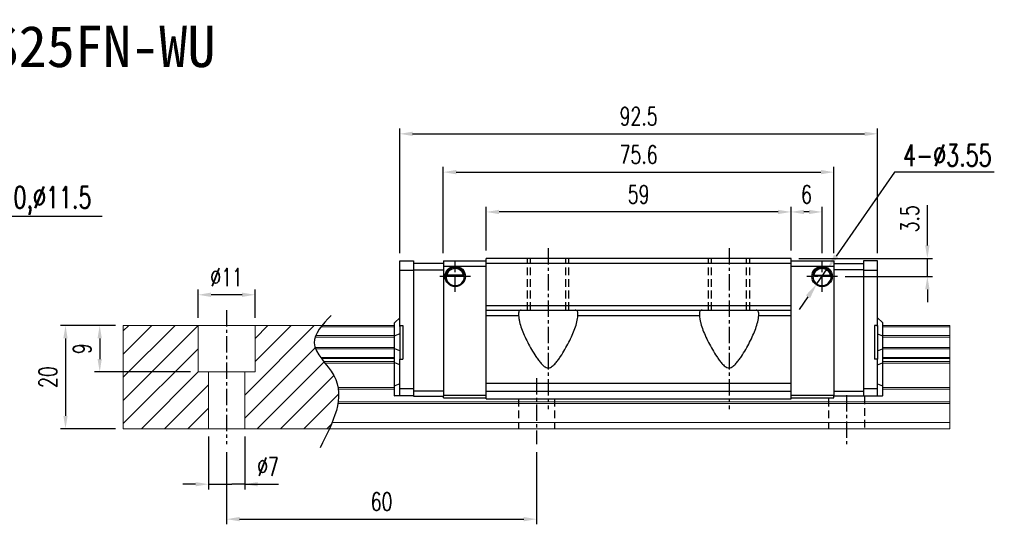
# Model space of a CAD drawing. Header units: millimetres. Extents: x 275 to 592, y 302 to 562.
# Tile 2 of 2: x 402 to 592, y 302 to 400. Entities that reach past the tile are written whole.
import ezdxf
from ezdxf.enums import TextEntityAlignment as Align

# ---------------------------------------------------------------- set-up
doc = ezdxf.new("R2010")
doc.units = ezdxf.units.MM
doc.header["$PDSIZE"] = -1
doc.linetypes.add('CENTER', pattern=[10.16, 6.35, -1.27, 1.27, -1.27])
doc.linetypes.add('DASHED', pattern=[0.75, 0.5, -0.25])
for name, color, linetype in [('2', 7, 'Continuous'), ('CHA', 7, 'Continuous'), ('CL', 1, 'CENTER'), ('DIM', 4, 'Continuous'), ('HID', 2, 'DASHED'), ('OUT', 3, 'Continuous')]:
    doc.layers.add(name, color=color, linetype=linetype)
doc.styles.add('DIM-7', font='SIMPLEX.shx', dxfattribs={"width": 0.7, "bigfont": 'chineset.shx'})
doc.styles.add('T', font='kaiu.ttf')
doc.dimstyles.new('CNS', dxfattribs={"dimtxt": 3.5, "dimasz": 2.5, "dimexe": 1, "dimexo": 1.5, "dimgap": 0.09, "dimtad": 0, "dimdsep": 46, "dimtxsty": 'DIM-7', "dimcen": 0.09, "dimclrd": 1, "dimclre": 1, "dimclrt": 4, "dimadec": 0, "dimazin": 0, "dimtfac": 1, "dimtix": 1, "dimtmove": 2, "dimatfit": 3, "dimfxl": 1, "dimtvp": 0.971429, "dimtolj": 1, "dimarcsym": 0})
doc.dimstyles.new('CNSx1 (指線專用)', dxfattribs={"dimscale": 0.8, "dimtxt": 3.5, "dimasz": 2.5, "dimexe": 1, "dimexo": 1.5, "dimgap": 1, "dimtad": 1, "dimtih": 1, "dimtoh": 1, "dimdsep": 46, "dimtxsty": 'DIM-7', "dimcen": 0.09, "dimclrd": 256, "dimclre": 256, "dimclrt": 4, "dimadec": 0, "dimazin": 0, "dimtfac": 1, "dimtix": 1, "dimtmove": 1, "dimatfit": 3, "dimfxl": 1, "dimtvp": 0.971429, "dimtolj": 1, "dimarcsym": 0})

# ---------------------------------------------------------------- blocks, each defined once
blk = doc.blocks.new('*D6')
at = {"layer": 'DEFPOINTS', "color": 0}
for p in [(436.29, 346.72), (436.29, 340.76), (447.29, 340.77)]:
    blk.add_point(p, dxfattribs=at)
at = {"layer": 'DIM', "color": 7, "lineweight": -2}
for p, q in [((436.29, 342.26), (436.29, 347.72)), ((447.29, 342.27), (447.29, 347.72)), ((444.79, 346.72), (438.79, 346.72))]:
    blk.add_line(p, q, dxfattribs=at)
at = {"layer": 'DIM', "color": 7}
for points in [[(438.79, 347.14), (438.79, 346.3), (436.29, 346.72)], [(444.79, 347.14), (444.79, 346.3), (447.29, 346.72)]]:
    blk.add_solid(points, dxfattribs=at)
at = {"layer": 'DIM', "color": 7, "insert": (441.79, 350.12), "char_height": 3.5, "attachment_point": 5, "style": 'DIM-7'}
blk.add_mtext('\\A1;%%C11', dxfattribs=at)
blk = doc.blocks.new('*D7')
at = {"layer": 'DEFPOINTS', "color": 0}
for p in [(438.29, 320.77), (445.29, 320.77), (445.29, 310.04)]:
    blk.add_point(p, dxfattribs=at)
at = {"layer": 'DIM', "color": 7, "lineweight": -2}
for p, q in [((438.29, 319.27), (438.29, 309.04)), ((445.29, 319.27), (445.29, 309.04)), ((435.79, 310.04), (433.29, 310.04)), ((438.29, 310.04), (440.79, 310.04)), ((440.79, 310.04), (442.79, 310.04)), ((445.29, 310.04), (442.79, 310.04)), ((445.29, 310.04), (451.82, 310.04)), ((447.79, 310.04), (450.29, 310.04))]:
    blk.add_line(p, q, dxfattribs=at)
at = {"layer": 'DIM', "color": 7}
for points in [[(435.79, 310.45), (435.79, 309.62), (438.29, 310.04)], [(447.79, 310.45), (447.79, 309.62), (445.29, 310.04)]]:
    blk.add_solid(points, dxfattribs=at)
at = {"layer": 'DIM', "color": 7, "insert": (449.8, 313.44), "char_height": 3.5, "attachment_point": 5, "style": 'DIM-7'}
blk.add_mtext('\\A1;%%C7', dxfattribs=at)
blk = doc.blocks.new('*D8')
at = {"layer": 'DEFPOINTS', "color": 0}
for p in [(441.79, 317.77), (501.79, 317.77), (501.79, 303.27)]:
    blk.add_point(p, dxfattribs=at)
at = {"layer": 'DIM', "color": 7, "lineweight": -2}
for p, q in [((441.79, 316.27), (441.79, 302.27)), ((501.79, 316.27), (501.79, 302.27)), ((444.29, 303.27), (499.29, 303.27))]:
    blk.add_line(p, q, dxfattribs=at)
at = {"layer": 'DIM', "color": 7}
for points in [[(444.29, 303.69), (444.29, 302.85), (441.79, 303.27)], [(499.29, 303.69), (499.29, 302.85), (501.79, 303.27)]]:
    blk.add_solid(points, dxfattribs=at)
at = {"layer": 'DIM', "color": 7, "insert": (471.79, 306.67), "char_height": 3.5, "attachment_point": 5, "style": 'DIM-7'}
blk.add_mtext('\\A1;60', dxfattribs=at)
blk = doc.blocks.new('*D11')
at = {"layer": 'DEFPOINTS', "color": 0}
for p in [(492.04, 362.76), (492.04, 353.77), (551.04, 353.77)]:
    blk.add_point(p, dxfattribs=at)
at = {"layer": 'DIM', "color": 7, "lineweight": -2}
for p, q in [((492.04, 355.27), (492.04, 363.76)), ((548.54, 362.76), (494.54, 362.76)), ((551.04, 355.27), (551.04, 363.76))]:
    blk.add_line(p, q, dxfattribs=at)
at = {"layer": 'DIM', "color": 7}
for points in [[(494.54, 363.18), (494.54, 362.34), (492.04, 362.76)], [(548.54, 363.18), (548.54, 362.34), (551.04, 362.76)]]:
    blk.add_solid(points, dxfattribs=at)
at = {"layer": 'DIM', "color": 7, "insert": (521.54, 366.16), "char_height": 3.5, "attachment_point": 5, "style": 'DIM-7'}
blk.add_mtext('\\A1;59', dxfattribs=at)
blk = doc.blocks.new('*D5')
at = {"layer": 'DEFPOINTS', "color": 0}
for p in [(567.79, 377.89), (475.29, 353.27), (567.79, 353.27)]:
    blk.add_point(p, dxfattribs=at)
at = {"layer": 'DIM', "color": 7, "lineweight": -2}
for p, q in [((475.29, 354.77), (475.29, 378.89)), ((477.79, 377.89), (565.29, 377.89)), ((567.79, 354.77), (567.79, 378.89))]:
    blk.add_line(p, q, dxfattribs=at)
at = {"layer": 'DIM', "color": 7}
for points in [[(477.79, 378.3), (477.79, 377.47), (475.29, 377.89)], [(565.29, 378.3), (565.29, 377.47), (567.79, 377.89)]]:
    blk.add_solid(points, dxfattribs=at)
at = {"layer": 'DIM', "color": 7, "insert": (521.54, 381.29), "char_height": 3.5, "attachment_point": 5, "style": 'DIM-7'}
blk.add_mtext('\\A1;92.5', dxfattribs=at)
blk = doc.blocks.new('*D12')
at = {"layer": 'DEFPOINTS', "color": 0}
for p in [(551.04, 353.77), (560.02, 350.27), (577.43, 350.27)]:
    blk.add_point(p, dxfattribs=at)
at = {"layer": 'DIM', "color": 7, "lineweight": -2}
for p, q in [((577.43, 356.27), (577.43, 364.09)), ((552.54, 353.77), (578.43, 353.77)), ((577.43, 350.27), (577.43, 353.77)), ((561.52, 350.27), (578.43, 350.27)), ((577.43, 347.77), (577.43, 345.27))]:
    blk.add_line(p, q, dxfattribs=at)
at = {"layer": 'DIM', "color": 7}
for points in [[(577.01, 356.27), (577.85, 356.27), (577.43, 353.77)], [(577.01, 347.77), (577.85, 347.77), (577.43, 350.27)]]:
    blk.add_solid(points, dxfattribs=at)
at = {"layer": 'DIM', "color": 7, "insert": (574.03, 361.43), "char_height": 3.5, "attachment_point": 5, "rotation": 90, "style": 'DIM-7'}
blk.add_mtext('\\A1;3.5', dxfattribs=at)
blk = doc.blocks.new('*D13')
at = {"layer": 'DEFPOINTS', "color": 0}
for p in [(551.04, 362.76), (551.04, 353.77), (557.04, 353.25)]:
    blk.add_point(p, dxfattribs=at)
at = {"layer": 'DIM', "color": 7, "lineweight": -2}
for p, q in [((551.04, 355.27), (551.04, 363.76)), ((554.54, 362.76), (553.54, 362.76)), ((557.04, 354.75), (557.04, 363.76))]:
    blk.add_line(p, q, dxfattribs=at)
at = {"layer": 'DIM', "color": 7}
for points in [[(553.54, 363.18), (553.54, 362.34), (551.04, 362.76)], [(554.54, 363.18), (554.54, 362.34), (557.04, 362.76)]]:
    blk.add_solid(points, dxfattribs=at)
at = {"layer": 'DIM', "color": 7, "insert": (554.04, 366.16), "char_height": 3.5, "attachment_point": 5, "style": 'DIM-7'}
blk.add_mtext('\\A1;6', dxfattribs=at)
blk = doc.blocks.new('*D14')
at = {"layer": 'DEFPOINTS', "color": 0}
for p in [(421.79, 340.77), (410.61, 320.77), (421.79, 320.77)]:
    blk.add_point(p, dxfattribs=at)
at = {"layer": 'DIM', "color": 7, "lineweight": -2}
for p, q in [((420.29, 340.77), (409.61, 340.77)), ((410.61, 338.27), (410.61, 323.27)), ((420.29, 320.77), (409.61, 320.77))]:
    blk.add_line(p, q, dxfattribs=at)
at = {"layer": 'DIM', "color": 7}
for points in [[(410.19, 338.27), (411.02, 338.27), (410.61, 340.77)], [(410.19, 323.27), (411.02, 323.27), (410.61, 320.77)]]:
    blk.add_solid(points, dxfattribs=at)
at = {"layer": 'DIM', "color": 7, "insert": (407.21, 330.77), "char_height": 3.5, "attachment_point": 5, "rotation": 90, "style": 'DIM-7'}
blk.add_mtext('\\A1;20', dxfattribs=at)
blk = doc.blocks.new('*D19')
at = {"layer": 'DEFPOINTS', "color": 0}
for p in [(559.34, 370.47), (483.74, 353.27), (559.34, 353.27)]:
    blk.add_point(p, dxfattribs=at)
at = {"layer": 'DIM', "color": 7, "lineweight": -2}
for p, q in [((483.74, 354.77), (483.74, 371.47)), ((486.24, 370.47), (556.84, 370.47)), ((559.34, 354.77), (559.34, 371.47))]:
    blk.add_line(p, q, dxfattribs=at)
at = {"layer": 'DIM', "color": 7}
for points in [[(486.24, 370.89), (486.24, 370.05), (483.74, 370.47)], [(556.84, 370.89), (556.84, 370.05), (559.34, 370.47)]]:
    blk.add_solid(points, dxfattribs=at)
at = {"layer": 'DIM', "color": 7, "insert": (521.54, 373.87), "char_height": 3.5, "attachment_point": 5, "style": 'DIM-7'}
blk.add_mtext('\\A1;75.6', dxfattribs=at)
blk = doc.blocks.new('*D45')
at = {"layer": 'DEFPOINTS', "color": 0}
for p in [(421.79, 340.77), (417.23, 331.77), (436.29, 331.77)]:
    blk.add_point(p, dxfattribs=at)
at = {"layer": 'DIM', "color": 7, "lineweight": -2}
for p, q in [((420.29, 340.77), (416.23, 340.77)), ((417.23, 338.27), (417.23, 334.27)), ((434.79, 331.77), (416.23, 331.77))]:
    blk.add_line(p, q, dxfattribs=at)
at = {"layer": 'DIM', "color": 7}
for points in [[(416.81, 338.27), (417.64, 338.27), (417.23, 340.77)], [(416.81, 334.27), (417.64, 334.27), (417.23, 331.77)]]:
    blk.add_solid(points, dxfattribs=at)
at = {"layer": 'DIM', "color": 7, "insert": (413.83, 336.27), "char_height": 3.5, "attachment_point": 5, "rotation": 90, "style": 'DIM-7'}
blk.add_mtext('\\A1;9', dxfattribs=at)
blk = doc.blocks.new('*D73')
at = {"layer": 'DEFPOINTS', "color": 0}
for p in [(558.06, 351.73), (556.03, 348.81)]:
    blk.add_point(p, dxfattribs=at)
at = {"layer": 'DIM', "color": 0, "lineweight": -2}
for p, q in [((571.08, 370.44), (559.77, 354.19)), ((590.34, 370.44), (571.08, 370.44)), ((556.03, 348.81), (558.06, 351.73)), ((554.32, 346.35), (552.6, 343.89))]:
    blk.add_line(p, q, dxfattribs=at)
at = {"layer": 'DIM', "color": 0}
for points in [[(559.36, 354.48), (560.18, 353.91), (558.06, 351.73)], [(553.91, 346.64), (554.73, 346.07), (556.03, 348.81)]]:
    blk.add_solid(points, dxfattribs=at)
at = {"layer": 'DIM', "color": 0, "insert": (581.31, 373.74), "char_height": 4.2, "attachment_point": 5, "style": 'DIM-7'}
blk.add_mtext('\\A1;4-∅3.55', dxfattribs=at)

msp = doc.modelspace()

# ---------------------------------------------------------------- linework, layer by layer
at = {"layer": '2', "color": 0, "linetype": 'Continuous'}
for p, q in [((475.293, 351.468), (475.293, 353.272)), ((475.293, 353.272), (477.993, 353.272)), ((477.993, 353.272), (477.993, 327.072)), ((483.743, 352.772), (477.993, 352.772)), ((483.743, 353.272), (483.743, 327.072)), ((559.343, 353.272), (559.343, 327.072)), ((559.343, 352.772), (565.093, 352.772)), ((565.093, 353.272), (565.093, 328.529)), ((567.793, 353.272), (565.093, 353.272)), ((567.793, 340.571), (567.793, 353.272)), ((475.293, 351.498), (477.993, 351.498)), ((475.293, 351.115), (475.293, 351.468)), ((475.293, 340.571), (475.293, 351.115)), ((477.993, 351.572), (483.743, 351.572)), ((565.093, 351.572), (559.343, 351.572)), ((565.093, 351.498), (567.793, 351.498)), ((484.269, 350.322), (487.817, 350.322)), ((487.675, 350.455), (484.411, 350.455)), ((487.598, 350.522), (484.488, 350.522)), ((558.817, 350.322), (555.269, 350.322)), ((555.411, 350.455), (558.675, 350.455)), ((555.488, 350.522), (558.598, 350.522)), ((474.293, 341.272), (474.343, 341.322)), ((474.293, 338.768), (474.293, 341.272)), ((475.293, 342.272), (474.343, 341.322)), ((567.793, 342.272), (568.743, 341.322)), ((568.793, 341.272), (568.743, 341.322)), ((568.793, 338.768), (568.793, 341.272)), ((475.293, 340.772), (475.293, 334.272)), ((475.293, 340.772), (475.893, 340.772)), ((475.893, 340.772), (475.893, 334.272)), ((567.193, 340.772), (567.193, 334.272)), ((567.793, 340.772), (567.193, 340.772)), ((567.793, 340.772), (567.793, 334.272)), ((474.293, 338.768), (474.343, 338.788)), ((474.293, 336.276), (474.293, 338.768)), ((475.293, 339.162), (474.343, 338.788)), ((567.793, 339.162), (568.743, 338.788)), ((568.793, 338.768), (568.743, 338.788)), ((568.793, 336.276), (568.793, 338.768)), ((474.293, 333.541), (474.293, 336.276)), ((474.293, 336.276), (474.343, 336.256)), ((475.293, 335.882), (474.343, 336.256)), ((567.793, 335.882), (568.743, 336.256)), ((568.793, 336.276), (568.743, 336.256)), ((568.793, 333.541), (568.793, 336.276)), ((474.293, 329.062), (474.293, 333.541)), ((474.293, 333.541), (474.343, 333.521)), ((475.293, 333.147), (474.343, 333.521)), ((475.293, 334.272), (475.893, 334.272)), ((475.293, 328.729), (475.293, 334.272)), ((567.793, 334.272), (567.193, 334.272)), ((567.793, 327.172), (567.793, 334.272)), ((567.793, 333.147), (568.743, 333.521)), ((568.793, 333.541), (568.743, 333.521)), ((568.793, 329.062), (568.793, 333.541)), ((474.293, 329.062), (474.343, 329.083)), ((474.293, 327.172), (474.293, 329.062)), ((475.293, 329.476), (474.343, 329.083)), ((475.293, 328.376), (475.293, 328.729)), ((475.293, 328.547), (477.993, 328.547)), ((475.293, 327.319), (475.293, 328.376)), ((483.743, 328.072), (477.993, 328.072)), ((559.343, 328.072), (565.093, 328.072)), ((565.093, 328.547), (567.793, 328.547)), ((565.093, 328.529), (565.093, 328.175)), ((565.093, 328.175), (565.093, 327.118)), ((567.793, 329.476), (568.743, 329.083)), ((568.793, 329.062), (568.743, 329.083)), ((568.793, 327.172), (568.793, 329.062)), ((474.293, 327.172), (474.343, 327.172)), ((475.293, 327.172), (474.343, 327.172)), ((475.293, 327.172), (475.293, 327.319)), ((477.993, 327.172), (475.293, 327.172)), ((477.993, 327.072), (483.743, 327.072)), ((483.743, 326.772), (483.743, 327.072)), ((559.343, 326.772), (559.343, 327.072)), ((565.093, 327.072), (559.343, 327.072)), ((565.093, 327.172), (567.793, 327.172)), ((565.093, 327.072), (565.093, 327.118)), ((567.793, 327.172), (568.743, 327.172)), ((568.793, 327.172), (568.743, 327.172))]:
    msp.add_line(p, q, dxfattribs=at)
at = {"layer": '2', "color": 0, "linetype": 'Continuous', "extrusion": (0, 0, -1)}
for centre, radius, start, end in [((-486.043, 350.272), 1.975, 270, 90), ((-486.043, 350.272), 1.575, 9.1332, 90), ((-486.043, 350.272), 1.975, 90, 270), ((-486.043, 350.272), 1.575, 90, 170.8668), ((-557.043, 350.272), 1.975, 270, 90), ((-557.043, 350.272), 1.575, 9.1332, 90), ((-557.043, 350.272), 1.975, 90, 270), ((-557.043, 350.272), 1.575, 90, 170.8668)]:
    msp.add_arc(centre, radius, start, end, dxfattribs=at)
at = {"layer": '2', "color": 0, "linetype": 'Continuous'}
for centre, start, end in [((486.043, 350.272), 90, 270), ((486.043, 350.272), 270, 90), ((557.043, 350.272), 90, 270), ((557.043, 350.272), 270, 90)]:
    msp.add_arc(centre, 1.775, start, end, dxfattribs=at)
for points, knots in [([(484.411, 350.455), (484.427, 350.531), (484.449, 350.62), (484.513, 350.81), (484.555, 350.912), (484.66, 351.107), (484.724, 351.204), (484.896, 351.415), (485.014, 351.526), (485.274, 351.706), (485.418, 351.779), (485.72, 351.876), (485.883, 351.903), (486.043, 351.903)], [0, 0, 0, 0, 0.1376864, 0.1376864, 0.275472, 0.275472, 0.4123557, 0.4123557, 0.6064308, 0.6064308, 0.8046387, 0.8046387, 1, 1, 1, 1]), ([(486.043, 351.903), (486.194, 351.903), (486.347, 351.879), (486.664, 351.783), (486.829, 351.699), (487.1, 351.501), (487.214, 351.39), (487.386, 351.171), (487.452, 351.064), (487.558, 350.85), (487.599, 350.74), (487.648, 350.574), (487.663, 350.511), (487.675, 350.455)], [0, 0, 0, 0, 0.1837975, 0.1837975, 0.4104893, 0.4104893, 0.6000274, 0.6000274, 0.749109, 0.749109, 0.8991923, 0.8991923, 1, 1, 1, 1]), ([(557.043, 351.903), (556.892, 351.903), (556.739, 351.879), (556.422, 351.783), (556.256, 351.699), (555.986, 351.501), (555.872, 351.39), (555.7, 351.171), (555.634, 351.064), (555.528, 350.85), (555.487, 350.74), (555.438, 350.574), (555.423, 350.511), (555.411, 350.455)], [0, 0, 0, 0, 0.1837975, 0.1837975, 0.4104893, 0.4104893, 0.6000274, 0.6000274, 0.749109, 0.749109, 0.8991923, 0.8991923, 1, 1, 1, 1]), ([(558.675, 350.455), (558.659, 350.531), (558.637, 350.621), (558.573, 350.81), (558.531, 350.912), (558.426, 351.108), (558.362, 351.204), (558.19, 351.415), (558.072, 351.526), (557.812, 351.706), (557.668, 351.779), (557.365, 351.876), (557.203, 351.903), (557.043, 351.903)], [0, 0, 0, 0, 0.1376864, 0.1376864, 0.275472, 0.275472, 0.4123557, 0.4123557, 0.6064308, 0.6064308, 0.8046387, 0.8046387, 1, 1, 1, 1])]:
    msp.add_open_spline(points, degree=3, knots=knots, dxfattribs=at)
for points in [[(484.411, 350.455), (484.437, 350.477), (484.462, 350.5), (484.488, 350.522)], [(487.598, 350.522), (487.624, 350.5), (487.649, 350.477), (487.675, 350.455)], [(555.488, 350.522), (555.462, 350.5), (555.437, 350.477), (555.411, 350.455)], [(558.675, 350.455), (558.649, 350.477), (558.624, 350.5), (558.598, 350.522)]]:
    msp.add_open_spline(points, degree=3, dxfattribs=at)
at = {"layer": 'CL', "color": 0, "ltscale": 0.5}
for p, q in [((504.043, 355.772), (504.043, 324.572)), ((539.043, 355.772), (539.043, 324.572)), ((486.043, 347.297), (486.043, 353.247)), ((557.043, 347.297), (557.043, 353.247)), ((489.018, 350.272), (483.068, 350.272)), ((560.018, 350.272), (554.068, 350.272)), ((441.789, 343.772), (441.789, 317.772)), ((501.789, 330.572), (501.789, 317.772)), ((561.789, 327.272), (561.789, 317.772))]:
    msp.add_line(p, q, dxfattribs=at)
at = {"layer": 'DIM', "color": 7}
for p, q in [((483.743, 353.272), (492.043, 353.272)), ((551.043, 353.272), (559.343, 353.272)), ((483.743, 352.272), (492.043, 352.272)), ((551.043, 352.272), (559.343, 352.272)), ((483.743, 327.272), (492.043, 327.272)), ((483.743, 326.772), (492.043, 326.772)), ((551.043, 327.272), (559.343, 327.272)), ((551.043, 326.772), (559.343, 326.772))]:
    msp.add_line(p, q, dxfattribs=at)
at = {"layer": 'DIM', "color": 0}
for p, q in [((421.789, 330.746), (431.816, 340.772)), ((421.789, 335.236), (427.326, 340.772)), ((421.789, 339.726), (422.835, 340.772)), ((421.789, 326.255), (436.289, 340.755)), ((445.289, 327.305), (458.756, 340.772)), ((447.289, 338.285), (449.776, 340.772)), ((447.289, 333.795), (454.266, 340.772)), ((421.789, 321.765), (436.289, 336.265)), ((445.289, 322.815), (458.924, 336.45)), ((447.737, 320.772), (460.671, 333.706)), ((425.286, 320.772), (436.289, 331.775)), ((452.227, 320.772), (462.549, 331.094)), ((429.776, 320.772), (438.289, 329.285)), ((456.717, 320.772), (463.486, 327.541)), ((434.266, 320.772), (438.289, 324.795)), ((461.207, 320.772), (462.073, 321.638))]:
    msp.add_line(p, q, dxfattribs=at)
msp.add_open_spline([(462.015, 342.734), (460.333, 340.943), (456.675, 337.047), (466.201, 329.363), (462.385, 321.977), (459.872, 317.113)], degree=3, knots=[0, 0, 0, 0, 6.2737393, 13.647637, 27.8750855, 27.8750855, 27.8750855, 27.8750855], dxfattribs=at)
at = {"layer": 'HID', "color": 0, "ltscale": 3}
for p, q in [((500.043, 343.772), (500.043, 353.772)), ((500.643, 343.772), (500.643, 353.772)), ((507.443, 343.772), (507.443, 353.772)), ((508.043, 343.772), (508.043, 353.772)), ((535.043, 343.772), (535.043, 353.772)), ((535.643, 343.772), (535.643, 353.772)), ((542.443, 343.772), (542.443, 353.772)), ((543.043, 343.772), (543.043, 353.772)), ((498.289, 326.572), (498.289, 320.772)), ((505.289, 326.572), (505.289, 320.772)), ((558.289, 326.572), (558.289, 320.772)), ((565.289, 327.022), (565.289, 320.772))]:
    msp.add_line(p, q, dxfattribs=at)
at = {"layer": 'OUT', "color": 7}
for p, q in [((551.043, 353.772), (492.043, 353.772)), ((492.043, 326.572), (492.043, 353.772)), ((492.043, 352.822), (551.043, 352.822)), ((551.043, 326.572), (551.043, 353.772)), ((492.043, 344.672), (551.043, 344.672)), ((492.043, 343.772), (551.043, 343.772)), ((492.043, 342.686), (498.302, 342.686)), ((509.783, 342.686), (533.302, 342.686)), ((544.783, 342.686), (551.043, 342.686)), ((492.043, 329.572), (551.043, 329.572)), ((492.043, 328.072), (551.043, 328.072)), ((492.043, 326.572), (551.043, 326.572))]:
    msp.add_line(p, q, dxfattribs=at)
at = {"layer": 'OUT', "color": 0, "linetype": 'Continuous', "lineweight": 15}
for p, q in [((474.293, 340.772), (421.789, 340.772)), ((421.789, 340.772), (421.789, 320.772)), ((436.289, 331.772), (436.289, 340.772)), ((447.289, 331.772), (447.289, 340.772)), ((474.293, 340.516), (460.054, 340.516)), ((581.789, 340.772), (568.793, 340.772)), ((581.789, 340.516), (568.793, 340.516)), ((581.789, 340.772), (581.789, 320.772)), ((474.293, 338.512), (458.899, 338.512)), ((474.293, 338.806), (459.009, 338.806)), ((581.789, 338.806), (568.793, 338.806)), ((581.789, 338.512), (568.793, 338.512)), ((474.293, 336.531), (458.896, 336.531)), ((474.293, 336.237), (459.007, 336.237)), ((581.789, 336.531), (568.793, 336.531)), ((581.789, 336.237), (568.793, 336.237)), ((474.293, 334.557), (460.017, 334.557)), ((474.293, 334.392), (460.139, 334.392)), ((474.293, 333.798), (460.598, 333.798)), ((581.789, 334.557), (568.793, 334.557)), ((581.789, 334.392), (568.793, 334.392)), ((581.789, 333.798), (568.793, 333.798)), ((447.289, 331.772), (436.289, 331.772)), ((438.289, 331.772), (438.289, 320.772)), ((445.289, 331.772), (445.289, 320.772)), ((474.293, 333.445), (460.878, 333.445)), ((581.789, 333.445), (568.793, 333.445)), ((474.293, 328.779), (463.369, 328.779)), ((474.293, 328.425), (463.422, 328.425)), ((581.789, 328.779), (568.793, 328.779)), ((581.789, 328.425), (568.793, 328.425)), ((581.789, 320.772), (421.789, 320.772)), ((581.789, 321.972), (462.213, 321.972))]:
    msp.add_line(p, q, dxfattribs=at)
at = {"layer": 'OUT', "color": 7, "linetype": 'Continuous', "lineweight": 15}
for p, q in [((581.789, 326.018), (463.39, 326.018)), ((581.789, 325.665), (463.335, 325.665))]:
    msp.add_line(p, q, dxfattribs=at)
at = {"layer": 'OUT', "color": 7}
for points, knots in [([(498.823, 343.772), (498.715, 343.772), (498.622, 343.751), (498.473, 343.662), (498.416, 343.595), (498.335, 343.412), (498.311, 343.295), (498.289, 343.022), (498.292, 342.863), (498.302, 342.686)], [0, 0, 0, 0, 0.25, 0.25, 0.5, 0.5, 0.75, 0.75, 1, 1, 1, 1]), ([(509.783, 342.686), (509.794, 342.862), (509.797, 343.019), (509.775, 343.295), (509.751, 343.411), (509.671, 343.594), (509.613, 343.662), (509.463, 343.751), (509.372, 343.772), (509.263, 343.772)], [0, 0, 0, 0, 0.25, 0.25, 0.5, 0.5, 0.75, 0.75, 1, 1, 1, 1]), ([(533.823, 343.772), (533.715, 343.772), (533.622, 343.751), (533.473, 343.662), (533.416, 343.595), (533.335, 343.412), (533.311, 343.295), (533.289, 343.022), (533.292, 342.863), (533.302, 342.686)], [0, 0, 0, 0, 0.25, 0.25, 0.5, 0.5, 0.75, 0.75, 1, 1, 1, 1]), ([(544.783, 342.686), (544.794, 342.862), (544.797, 343.019), (544.775, 343.295), (544.751, 343.411), (544.671, 343.594), (544.613, 343.662), (544.463, 343.751), (544.372, 343.772), (544.263, 343.772)], [0, 0, 0, 0, 0.25, 0.25, 0.5, 0.5, 0.75, 0.75, 1, 1, 1, 1]), ([(498.302, 342.686), (498.314, 342.494), (498.337, 342.297), (498.401, 341.893), (498.442, 341.686), (498.592, 341.06), (498.723, 340.635), (499.033, 339.766), (499.213, 339.323), (499.615, 338.42), (499.836, 337.961), (500.306, 337.047), (500.556, 336.589), (501.085, 335.674), (501.365, 335.216), (501.816, 334.535), (501.972, 334.309), (502.301, 333.863), (502.473, 333.643), (502.844, 333.224), (503.043, 333.023), (503.382, 332.775), (503.504, 332.7), (503.768, 332.592), (503.911, 332.56), (504.194, 332.563), (504.337, 332.597), (504.597, 332.709), (504.72, 332.785), (505.059, 333.037), (505.255, 333.238), (505.625, 333.658), (505.796, 333.877), (506.122, 334.32), (506.277, 334.545), (506.727, 335.226), (507.008, 335.686), (507.542, 336.61), (507.793, 337.073), (508.495, 338.441), (508.897, 339.332), (509.364, 340.638), (509.497, 341.07), (509.694, 341.901), (509.76, 342.301), (509.783, 342.686)], [0, 0, 0, 0, 0.03125, 0.03125, 0.0625, 0.0625, 0.125, 0.125, 0.1875, 0.1875, 0.25, 0.25, 0.3125, 0.3125, 0.375, 0.375, 0.40625, 0.40625, 0.4375, 0.4375, 0.46875, 0.46875, 0.484375, 0.484375, 0.5, 0.5, 0.515625, 0.515625, 0.53125, 0.53125, 0.5625, 0.5625, 0.59375, 0.59375, 0.625, 0.625, 0.6875, 0.6875, 0.75, 0.75, 0.875, 0.875, 0.9375, 0.9375, 1, 1, 1, 1]), ([(533.302, 342.686), (533.314, 342.494), (533.337, 342.297), (533.401, 341.893), (533.442, 341.686), (533.592, 341.06), (533.723, 340.635), (534.033, 339.766), (534.213, 339.323), (534.615, 338.42), (534.836, 337.961), (535.306, 337.047), (535.556, 336.589), (536.085, 335.674), (536.365, 335.216), (536.816, 334.535), (536.972, 334.309), (537.301, 333.863), (537.473, 333.643), (537.844, 333.224), (538.043, 333.023), (538.382, 332.775), (538.504, 332.7), (538.768, 332.592), (538.911, 332.56), (539.194, 332.563), (539.337, 332.597), (539.597, 332.709), (539.72, 332.785), (540.059, 333.037), (540.255, 333.238), (540.625, 333.658), (540.796, 333.877), (541.122, 334.32), (541.277, 334.545), (541.727, 335.226), (542.008, 335.686), (542.542, 336.61), (542.793, 337.073), (543.495, 338.441), (543.897, 339.332), (544.364, 340.638), (544.497, 341.07), (544.694, 341.901), (544.76, 342.301), (544.783, 342.686)], [0, 0, 0, 0, 0.03125, 0.03125, 0.0625, 0.0625, 0.125, 0.125, 0.1875, 0.1875, 0.25, 0.25, 0.3125, 0.3125, 0.375, 0.375, 0.40625, 0.40625, 0.4375, 0.4375, 0.46875, 0.46875, 0.484375, 0.484375, 0.5, 0.5, 0.515625, 0.515625, 0.53125, 0.53125, 0.5625, 0.5625, 0.59375, 0.59375, 0.625, 0.625, 0.6875, 0.6875, 0.75, 0.75, 0.875, 0.875, 0.9375, 0.9375, 1, 1, 1, 1])]:
    msp.add_open_spline(points, degree=3, knots=knots, dxfattribs=at)

# ---------------------------------------------------------------- texts
at = {"layer": 'CHA', "color": 7, "style": 'T'}
msp.add_text('TRS25FN-WU', height=8, dxfattribs=at).set_placement((412.424, 394.814), align=Align.MIDDLE)
at = {"layer": 'DIM', "color": 0, "insert": (375.705, 362.064), "char_height": 4.2, "attachment_point": 7, "style": 'DIM-7'}
msp.add_mtext('\\A1;4-M8depth10,%%C11.5', dxfattribs=at)

# ---------------------------------------------------------------- dimensions: what is measured, and where the dimension line sits
at = {"layer": 'DIM', "color": 0}
for base, p1, p2, picture, middle in [((567.793, 377.886), (475.293, 353.272), (567.793, 353.272), '*D5', (521.543, 381.286)), ((559.343, 370.47), (483.743, 353.272), (559.343, 353.272), '*D19', (521.543, 373.87)), ((492.043, 362.76), (551.043, 353.772), (492.043, 353.772), '*D11', (521.543, 366.16)), ((551.043, 362.76), (557.043, 353.247), (551.043, 353.772), '*D13', (554.043, 366.16)), ((501.789, 303.271), (441.789, 317.772), (501.789, 317.772), '*D8', (471.789, 306.671))]:
    dim = msp.add_linear_dim(base=base, p1=p1, p2=p2, dimstyle='CNS', override={"dimclrd": 7, "dimclre": 7, "dimclrt": 7}, dxfattribs=at)
    dim.commit()
    dim.dimension.update_dxf_attribs({"geometry": picture, "text_midpoint": middle})
dim = msp.add_diameter_dim_2p(p1=(556.029, 348.815), p2=(558.057, 351.729), text='4-<>', dimstyle='CNSx1 (指線專用)', override={"dimscale": 1.2, "dimclrd": 0, "dimclre": 0, "dimclrt": 0}, dxfattribs=at)
dim.commit()
dim.dimension.update_dxf_attribs({"geometry": '*D73', "text_midpoint": (571.076, 370.445), "dimtype": 163})
dim = msp.add_linear_dim(base=(577.431, 350.272), p1=(551.043, 353.772), p2=(560.018, 350.272), angle=90, dimstyle='CNS', override={"dimclrd": 7, "dimclre": 7, "dimclrt": 7, "dimtmove": 0}, dxfattribs=at)
dim.commit()
dim.dimension.update_dxf_attribs({"geometry": '*D12', "text_midpoint": (577.431, 361.429), "dimtype": 160})
dim = msp.add_linear_dim(base=(436.289, 346.719), p1=(447.289, 340.772), p2=(436.289, 340.755), text='%%C<>', dimstyle='CNS', override={"dimclrd": 7, "dimclre": 7, "dimclrt": 7}, dxfattribs=at)
dim.commit()
dim.dimension.update_dxf_attribs({"geometry": '*D6', "text_midpoint": (441.789, 350.119)})
for base, p2, angle, picture, middle in [((410.607, 320.772), (421.789, 320.772), 90, '*D14', (407.207, 330.772)), ((417.227, 331.772), (436.289, 331.772), 270, '*D45', (413.827, 336.272))]:
    dim = msp.add_linear_dim(base=base, p1=(421.789, 340.772), p2=p2, angle=angle, dimstyle='CNS', override={"dimclrd": 7, "dimclre": 7, "dimclrt": 7}, dxfattribs=at)
    dim.commit()
    dim.dimension.update_dxf_attribs({"geometry": picture, "text_midpoint": middle})
dim = msp.add_linear_dim(base=(445.289, 310.036), p1=(438.289, 320.772), p2=(445.289, 320.772), text='%%C<>', dimstyle='CNS', override={"dimclrd": 7, "dimclre": 7, "dimclrt": 7, "dimtmove": 0}, dxfattribs=at)
dim.commit()
dim.dimension.update_dxf_attribs({"geometry": '*D7', "text_midpoint": (449.804, 310.036), "dimtype": 160})

# ---------------------------------------------------------------- leaders
at = {"layer": 'DIM', "color": 0, "annotation_type": 0, "has_hookline": 1, "hookline_direction": 0, "text_width": 42}
msp.add_leader([(363.646, 353.772), (372.597, 361.956), (375.597, 361.956)], dimstyle='CNS', override={"dimscale": 1.2, "dimgap": 0.09, "dimtad": 1, "dimclrd": 7, "dimclre": 4}, dxfattribs=at)

doc.saveas('drawing.dxf')
